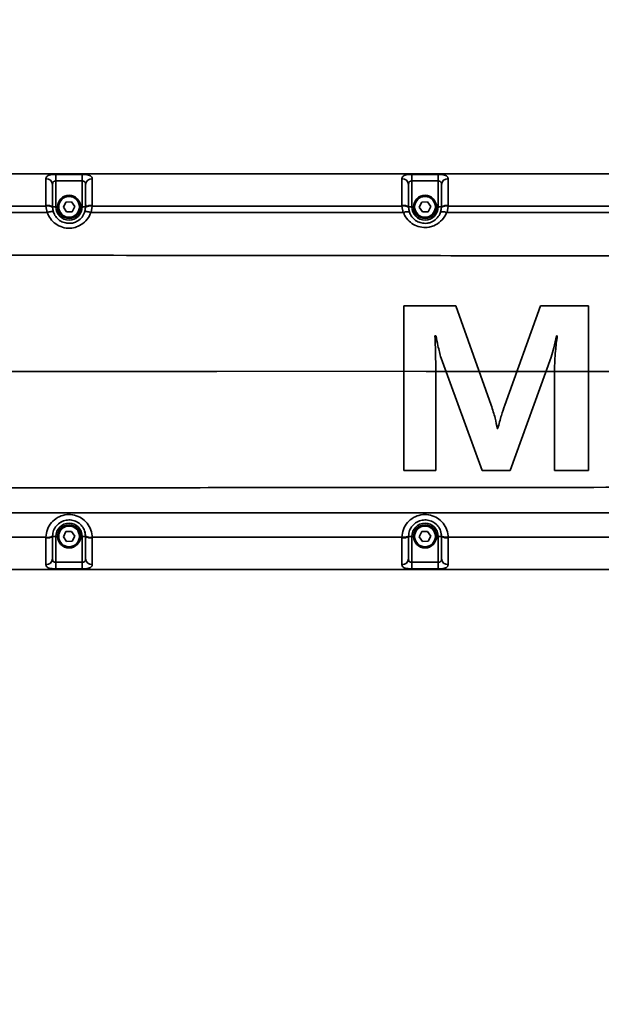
# Model space of a CAD drawing. Header units: millimetres. Extents: x -8713 to 3261, y -18743 to -8704.
# Tile 105 of 156: x -3347 to -3170, y -11415 to -11116. Entities that reach past the tile are written whole.
import ezdxf

# ---------------------------------------------------------------- set-up
doc = ezdxf.new("R2010")
doc.units = ezdxf.units.MM
doc.header["$LTSCALE"] = 10
doc.header["$PDSIZE"] = -1
doc.linetypes.add('CENTER', pattern=[50.8, 31.75, -6.35, 6.35, -6.35])
doc.layers.get('Defpoints').update_dxf_attribs({"true_color": 0x5e5e5e})
doc.layers.add('细实线层', color=7, linetype='Continuous')
doc.dimstyles.new('ISO-25', dxfattribs={"dimscale": 20, "dimtxt": 4, "dimasz": 3.05, "dimexe": 3, "dimexo": 0.625, "dimtad": 1, "dimdec": 0, "dimtxsty": 'Standard', "dimcen": 2.5, "dimclrd": 1, "dimclre": 1, "dimclrt": 4, "dimadec": 1, "dimazin": 2, "dimtfac": 1, "dimtdec": 0, "dimtmove": 0, "dimatfit": 0, "dimfxl": 1, "dimarcsym": 0})

# ---------------------------------------------------------------- blocks, each defined once
blk = doc.blocks.new('*U157')
at = {"color": 0, "linetype": 'CENTER', "transparency": 16777216}
blk.add_line((1087.7, 0), (-452.24, 0), dxfattribs=at)
blk = doc.blocks.new('*D179')
at = {"color": 1, "lineweight": -2, "transparency": 16777216}
for p, q in [((-4112.58, -11271.71), (-4112.58, -10963.58)), ((-2969.38, -11152.6), (-2969.38, -10963.58)), ((-4051.58, -11023.58), (-3030.38, -11023.58))]:
    blk.add_line(p, q, dxfattribs=at)
at = {"color": 1, "lineweight": 20, "transparency": 16777216}
for points in [[(-4051.58, -11013.42), (-4051.58, -11033.75), (-4112.58, -11023.58)], [(-3030.38, -11013.42), (-3030.38, -11033.75), (-2969.38, -11023.58)]]:
    blk.add_solid(points, dxfattribs=at)
at = {"layer": 'Defpoints', "color": 0, "lineweight": 20, "transparency": 16777216}
for p in [(-2969.38, -11023.58), (-2969.38, -11165.1), (-4112.58, -11284.21)]:
    blk.add_point(p, dxfattribs=at)
at = {"color": 4, "transparency": 16777216, "insert": (-3540.98, -10971.08), "char_height": 80, "attachment_point": 5}
blk.add_mtext('1143', dxfattribs=at)
blk = doc.blocks.new('*D167')
at = {"color": 1, "lineweight": -2, "transparency": 16777216}
for p, q in [((-3328.92, -10865.5), (-3456.27, -10738.83)), ((-2624.13, -11223.12), (-2282.64, -11223.12))]:
    blk.add_line(p, q, dxfattribs=at)
blk.add_arc((-2969.38, -11223.12), 626.73, 5.57879, 129.5751, dxfattribs=at)
at = {"color": 1, "lineweight": 20, "transparency": 16777216}
for points in [[(-3361.81, -10747.55), (-3375.51, -10732.53), (-3413.73, -10781.15)], [(-2335.46, -11161.7), (-2355.77, -11162.69), (-2342.64, -11223.12)]]:
    blk.add_solid(points, dxfattribs=at)
at = {"layer": 'Defpoints', "color": 0, "lineweight": 20, "transparency": 16777216}
for p in [(-2526.61, -10779.56), (-3320.06, -10874.32), (-4176.57, -11223.12), (-2969.38, -11223.12), (-2636.63, -11223.12)]:
    blk.add_point(p, dxfattribs=at)
at = {"color": 4, "transparency": 16777216, "insert": (-2710.12, -10594.83), "char_height": 80, "attachment_point": 5, "rotation": 337.5769}
blk.add_mtext('130%%D', dxfattribs=at)
blk = doc.blocks.new('*D168')
at = {"color": 1, "lineweight": -2, "transparency": 16777216}
for p, q in [((-2624.13, -11223.12), (-2362.13, -11223.12)), ((-3337.5, -11596.02), (-3395.99, -11655.27))]:
    blk.add_line(p, q, dxfattribs=at)
blk.add_arc((-2969.38, -11223.12), 547.25, 231.7592, 353.6101, dxfattribs=at)
at = {"color": 1, "lineweight": 20, "transparency": 16777216}
for points in [[(-2435.68, -11283.46), (-2415.38, -11284.6), (-2422.13, -11223.12)], [(-3314.83, -11660.56), (-3301.38, -11645.32), (-3353.84, -11612.57)]]:
    blk.add_solid(points, dxfattribs=at)
at = {"layer": 'Defpoints', "color": 0, "lineweight": 20, "transparency": 16777216}
for p in [(-4176.57, -11223.12), (-2969.38, -11223.12), (-2636.63, -11223.12), (-3328.72, -11587.13), (-2967.03, -11770.37)]:
    blk.add_point(p, dxfattribs=at)
at = {"color": 4, "transparency": 16777216, "insert": (-2778.75, -11679.18), "char_height": 80, "attachment_point": 5, "rotation": 22.6847}
blk.add_mtext('130%%D', dxfattribs=at)
blk = doc.blocks.new('*D169')
at = {"color": 1, "lineweight": -2, "transparency": 16777216}
blk.add_arc((-3969.93, -11223.12), 395.04, 288.8561, 351.1439, dxfattribs=at)
at = {"color": 1, "lineweight": 20, "transparency": 16777216}
for points in [[(-3589.74, -11283.16), (-3569.46, -11284.73), (-3574.89, -11223.12)], [(-3839.72, -11606.81), (-3844.79, -11587.12), (-3901.33, -11612.16)]]:
    blk.add_solid(points, dxfattribs=at)
at = {"layer": 'Defpoints', "color": 0, "lineweight": 20, "transparency": 16777216}
for p in [(-4176.57, -11223.12), (-2636.63, -11223.12), (-3945.16, -11363.6), (-3734.03, -11539.99), (-3746.65, -12489.44)]:
    blk.add_point(p, dxfattribs=at)
at = {"color": 4, "transparency": 16777216, "insert": (-3707.87, -11443.02), "char_height": 80, "attachment_point": 5, "rotation": 50}
blk.add_mtext('80°', dxfattribs=at)

msp = doc.modelspace()

# ---------------------------------------------------------------- linework, layer by layer
at = {"color": 2, "linetype": 'CENTER'}
msp.add_line((-4112.58, -11223.12), (-2969.38, -11223.12), dxfattribs=at)
at = {"color": 4}
msp.add_arc((-4112.58, -12173.12), 1935.77, 290, 188, dxfattribs=at)
at = {"layer": '细实线层', "linetype": 'Continuous', "lineweight": 35}
for p, q in [((-2962.38, -11163.12), (-3449.88, -11163.12)), ((-3449.88, -11163.12), (-3310.38, -11163.12)), ((-3335.88, -11163.3), (-3327.88, -11163.3)), ((-3335.88, -11165.27), (-3335.88, -11163.3)), ((-3327.88, -11165.27), (-3327.88, -11163.3)), ((-2962.38, -11163.12), (-3310.38, -11163.12)), ((-3227.88, -11163.3), (-3219.88, -11163.3)), ((-3227.88, -11165.27), (-3227.88, -11163.3)), ((-3219.88, -11165.27), (-3219.88, -11163.3)), ((-3335.88, -11165.27), (-3335.88, -11173.12)), ((-3327.88, -11165.27), (-3335.88, -11165.27)), ((-3327.88, -11173.12), (-3327.88, -11165.27)), ((-3227.88, -11165.27), (-3227.88, -11173.12)), ((-3219.88, -11165.27), (-3227.88, -11165.27)), ((-3219.88, -11173.12), (-3219.88, -11165.27)), ((-3338.88, -11172.87), (-3432.88, -11172.87)), ((-3338.56, -11174.83), (-3338.88, -11172.87)), ((-3336.93, -11172.58), (-3336.88, -11173.13)), ((-3336.88, -11173.12), (-3336.88, -11173.24)), ((-3335.88, -11173.12), (-3336.88, -11173.12)), ((-3336.88, -11173.24), (-3336.63, -11174.69)), ((-3333.61, -11173.21), (-3332.82, -11171.67)), ((-3332.67, -11174.66), (-3333.61, -11173.21)), ((-3332.82, -11171.67), (-3331.09, -11171.58)), ((-3331.09, -11171.58), (-3330.15, -11173.04)), ((-3330.15, -11173.04), (-3330.94, -11174.58)), ((-3327.88, -11173.12), (-3326.88, -11173.12)), ((-3327.14, -11174.7), (-3326.88, -11173.24)), ((-3326.88, -11173.24), (-3326.88, -11173.12)), ((-3324.88, -11172.87), (-3325.2, -11174.83)), ((-3310.38, -11172.87), (-3324.88, -11172.87)), ((-3230.88, -11172.87), (-3310.38, -11172.87)), ((-3230.56, -11174.83), (-3230.88, -11172.87)), ((-3228.87, -11173.42), (-3228.89, -11173.25)), ((-3228.88, -11173.12), (-3228.88, -11173.24)), ((-3227.88, -11173.12), (-3228.88, -11173.12)), ((-3228.88, -11173.24), (-3228.6, -11174.77)), ((-3225.61, -11173.21), (-3224.82, -11171.67)), ((-3224.67, -11174.66), (-3225.61, -11173.21)), ((-3224.82, -11171.67), (-3223.09, -11171.58)), ((-3223.09, -11171.58), (-3222.15, -11173.04)), ((-3222.15, -11173.04), (-3222.94, -11174.58)), ((-3219.88, -11173.12), (-3218.88, -11173.12)), ((-3219.16, -11174.77), (-3218.88, -11173.24)), ((-3218.88, -11173.24), (-3218.88, -11173.12)), ((-3216.88, -11172.87), (-3217.2, -11174.83)), ((-3122.88, -11172.87), (-3216.88, -11172.87)), ((-3338.5, -11174.82), (-3338.56, -11174.83)), ((-3330.94, -11174.58), (-3332.67, -11174.66)), ((-3325.2, -11174.83), (-3325.27, -11174.82)), ((-3307.33, -11174.83), (-3325.2, -11174.83)), ((-3307.33, -11174.83), (-3301.3, -11174.83)), ((-3230.43, -11174.81), (-3230.56, -11174.83)), ((-3222.94, -11174.58), (-3224.67, -11174.66)), ((-3217.2, -11174.83), (-3217.34, -11174.81)), ((-3182.57, -11174.83), (-3217.2, -11174.83)), ((-3182.57, -11174.83), (-3176.54, -11174.83)), ((-3230.35, -11253.12), (-3230.35, -11203.12)), ((-3230.35, -11203.12), (-3214.5, -11203.12)), ((-3214.5, -11203.12), (-3203.82, -11233.34)), ((-3199.7, -11233.28), (-3188.89, -11203.12)), ((-3188.89, -11203.12), (-3174.26, -11203.12)), ((-3174.26, -11203.12), (-3174.26, -11253.12)), ((-3220.6, -11212.27), (-3220.88, -11212.27)), ((-3183.75, -11212.27), (-3184.01, -11212.27)), ((-3206.57, -11253.12), (-3219.02, -11219.01)), ((-3185.57, -11218.68), (-3198.04, -11253.12)), ((-3184.62, -11253.12), (-3184.62, -11222.82)), ((-3220.6, -11224.87), (-3220.6, -11253.12)), ((-3201.99, -11240.39), (-3201.77, -11240.39)), ((-3220.6, -11253.12), (-3230.35, -11253.12)), ((-3198.04, -11253.12), (-3206.57, -11253.12)), ((-3174.26, -11253.12), (-3184.62, -11253.12)), ((-3333.61, -11273.21), (-3332.82, -11271.67)), ((-3332.82, -11271.67), (-3331.09, -11271.58)), ((-3331.09, -11271.58), (-3330.15, -11273.04)), ((-3225.61, -11273.21), (-3224.82, -11271.67)), ((-3224.82, -11271.67), (-3223.09, -11271.58)), ((-3223.09, -11271.58), (-3222.15, -11273.04)), ((-3424.95, -11273.37), (-3338.88, -11273.37)), ((-3336.81, -11272.31), (-3336.88, -11273.12)), ((-3336.88, -11273.01), (-3336.88, -11273.12)), ((-3335.88, -11273.12), (-3336.88, -11273.12)), ((-3335.88, -11273.12), (-3335.88, -11280.97)), ((-3332.67, -11274.66), (-3333.61, -11273.21)), ((-3330.94, -11274.58), (-3332.67, -11274.66)), ((-3330.15, -11273.04), (-3330.94, -11274.58)), ((-3327.88, -11273.12), (-3326.88, -11273.12)), ((-3327.88, -11280.97), (-3327.88, -11273.12)), ((-3326.88, -11273.12), (-3326.88, -11273.01)), ((-3326.83, -11273.67), (-3326.88, -11273.12)), ((-3324.88, -11273.37), (-3310.38, -11273.37)), ((-3310.38, -11273.37), (-3310.31, -11273.37)), ((-3310.31, -11273.37), (-3300.19, -11273.37)), ((-3300.19, -11273.37), (-3230.88, -11273.37)), ((-3228.87, -11272.83), (-3228.89, -11273)), ((-3228.81, -11272.31), (-3228.88, -11273.12)), ((-3228.88, -11273.01), (-3228.88, -11273.12)), ((-3227.88, -11273.12), (-3228.88, -11273.12)), ((-3227.88, -11273.12), (-3227.88, -11280.97)), ((-3224.67, -11274.66), (-3225.61, -11273.21)), ((-3222.94, -11274.58), (-3224.67, -11274.66)), ((-3222.15, -11273.04), (-3222.94, -11274.58)), ((-3219.88, -11273.12), (-3218.88, -11273.12)), ((-3219.88, -11280.97), (-3219.88, -11273.12)), ((-3218.88, -11273.12), (-3218.88, -11273.01)), ((-3335.88, -11282.95), (-3335.88, -11280.97)), ((-3335.88, -11280.97), (-3327.88, -11280.97)), ((-3327.88, -11282.95), (-3327.88, -11280.97)), ((-3227.88, -11282.95), (-3227.88, -11280.97)), ((-3227.88, -11280.97), (-3219.88, -11280.97)), ((-3219.88, -11282.95), (-3219.88, -11280.97)), ((-3449.88, -11283.12), (-2962.38, -11283.12)), ((-3449.88, -11283.12), (-3310.38, -11283.12)), ((-3327.88, -11282.95), (-3335.88, -11282.95)), ((-3310.38, -11283.12), (-2962.38, -11283.12)), ((-3219.88, -11282.95), (-3227.88, -11282.95))]:
    msp.add_line(p, q, dxfattribs=at)
at = {"layer": '细实线层', "linetype": 'Continuous', "lineweight": 35, "flags": 128}
for points in [[(-3336.88, -11173.12), (-3336.68, -11174.53), (-3336.51, -11175.01)], [(-3327.16, -11174.78), (-3327.08, -11174.53), (-3326.88, -11173.12)], [(-3326.88, -11173.12), (-3326.82, -11172.54), (-3326.82, -11172.53)], [(-3228.88, -11173.12), (-3228.68, -11174.53), (-3228.51, -11175.01)], [(-3219.16, -11174.78), (-3219.08, -11174.53), (-3218.88, -11173.12)], [(-3338.56, -11174.83), (-3382.36, -11174.83), (-3426.05, -11174.83)], [(-3230.56, -11174.83), (-3266.39, -11174.83), (-3301.3, -11174.83)], [(-3122.56, -11174.83), (-3149.95, -11174.83), (-3176.54, -11174.83)], [(-3442.9, -11266.01), (-3414.44, -11266.01), (-3386.08, -11266.01), (-3357.64, -11266.01), (-3328.97, -11266.01), (-3299.88, -11266.01), (-3270.2, -11266.01), (-3239.76, -11266.01), (-3208.4, -11266.01), (-3181.88, -11266.01), (-3154.52, -11266.01), (-3126.23, -11266.01), (-3096.92, -11266.01), (-3066.5, -11266.01), (-3040.22, -11266.01), (-3013.05, -11266.01), (-2984.93, -11266.01), (-2978.51, -11266.01)], [(-3326.88, -11273.12), (-3327.08, -11271.71), (-3327.16, -11271.48)], [(-3218.88, -11273.12), (-3219.08, -11271.71), (-3219.16, -11271.48)], [(-3336.88, -11273.12), (-3336.94, -11273.7), (-3336.94, -11273.71)], [(-3216.88, -11273.37), (-3135.49, -11273.37), (-3122.88, -11273.37)]]:
    msp.add_lwpolyline(points, dxfattribs=at)
at = {"layer": '细实线层', "linetype": 'Continuous', "lineweight": 35}
for centre, radius in [((-3331.88, -11173.12), 3.5), ((-3331.88, -11173.12), 3.15), ((-3223.88, -11173.12), 3.5), ((-3223.88, -11173.12), 3.15), ((-3331.88, -11273.12), 3.5), ((-3331.88, -11273.12), 3.15), ((-3223.88, -11273.12), 3.5), ((-3223.88, -11273.12), 3.15)]:
    msp.add_circle(centre, radius, dxfattribs=at)
for centre, radius, start, end in [((-3338.76, -11166.47), 1.88, 4.207, 93.6646), ((-3325, -11166.47), 1.88, 86.3355, 175.793), ((-3230.76, -11166.47), 1.88, 4.207, 93.6645), ((-3217, -11166.47), 1.88, 86.3355, 175.793), ((-3338.4, -11175.46), 2.79, 56.9536, 99.889), ((-3338.34, -11175.61), 2.79, 58.3593, 101.0971), ((-3331.88, -11173.12), 4, 180, 360), ((-3325.36, -11175.46), 2.79, 80.111, 123.0464), ((-3325.42, -11175.61), 2.79, 78.903, 121.6407), ((-3230.4, -11175.46), 2.79, 56.9536, 99.889), ((-3230.34, -11175.61), 2.79, 58.3593, 101.097), ((-3223.88, -11173.12), 4, 180, 360), ((-3217.36, -11175.46), 2.79, 80.111, 123.0464), ((-3217.42, -11175.61), 2.79, 78.903, 121.6407), ((-3331.88, -11273.12), 4, 360, 180), ((-3223.88, -11273.12), 4, 360, 180), ((-3338.34, -11270.64), 2.79, 258.9021, 301.6398), ((-3338.4, -11270.79), 2.79, 260.111, 303.0466), ((-3325.42, -11270.64), 2.79, 238.3598, 281.0976), ((-3325.36, -11270.79), 2.79, 236.9535, 279.889), ((-3230.4, -11270.79), 2.79, 260.1111, 303.0459), ((-3217.36, -11270.79), 2.79, 236.9541, 279.8888), ((-3338.76, -11279.78), 1.88, 266.3353, 355.7929), ((-3325, -11279.78), 1.88, 184.207, 273.6645), ((-3230.76, -11279.78), 1.88, 266.3357, 355.7934), ((-3217, -11279.78), 1.88, 184.2065, 273.6642)]:
    msp.add_arc(centre, radius, start, end, dxfattribs=at)
for points, knots in [([(-3338.88, -11164.59), (-3338.85, -11164.38), (-3338.79, -11163.98), (-3338.29, -11163.6), (-3337.53, -11163.39), (-3336.67, -11163.31), (-3336.11, -11163.3), (-3335.88, -11163.3)], [0, 0, 0, 0, 0.2447, 0.48373, 0.689156, 0.875746, 1, 1, 1, 1]), ([(-3338.88, -11172.71), (-3338.88, -11171.94), (-3338.88, -11170.36), (-3338.88, -11167.77), (-3338.88, -11165.81), (-3338.88, -11164.87), (-3338.88, -11164.59)], [0, 0, 0, 0, 0.233271, 0.473882, 0.842985, 1, 1, 1, 1]), ([(-3327.88, -11163.3), (-3327.59, -11163.3), (-3327.26, -11163.31), (-3326.62, -11163.35), (-3325.97, -11163.44), (-3325.33, -11163.68), (-3324.94, -11164.06), (-3324.9, -11164.41), (-3324.88, -11164.59)], [0, 0, 0, 0, 0.158624, 0.183747, 0.376039, 0.580707, 0.795252, 1, 1, 1, 1]), ([(-3324.88, -11164.59), (-3324.88, -11165.31), (-3324.88, -11166.39), (-3324.88, -11168.45), (-3324.88, -11170.39), (-3324.88, -11171.87), (-3324.88, -11172.71)], [0, 0, 0, 0, 0.36876, 0.55469, 0.74701, 1, 1, 1, 1]), ([(-3230.88, -11164.59), (-3230.85, -11164.38), (-3230.79, -11163.98), (-3230.29, -11163.6), (-3229.53, -11163.39), (-3228.67, -11163.31), (-3228.11, -11163.3), (-3227.88, -11163.3)], [0, 0, 0, 0, 0.2447001, 0.4837301, 0.6891558, 0.8757458, 1, 1, 1, 1]), ([(-3230.88, -11172.71), (-3230.88, -11171.94), (-3230.88, -11170.36), (-3230.88, -11167.77), (-3230.88, -11165.81), (-3230.88, -11164.87), (-3230.88, -11164.59)], [0, 0, 0, 0, 0.233271, 0.473883, 0.842985, 1, 1, 1, 1]), ([(-3219.88, -11163.3), (-3219.59, -11163.3), (-3219.26, -11163.31), (-3218.62, -11163.35), (-3217.97, -11163.44), (-3217.33, -11163.68), (-3216.94, -11164.06), (-3216.9, -11164.41), (-3216.88, -11164.59)], [0, 0, 0, 0, 0.158624, 0.183747, 0.37604, 0.580707, 0.795252, 1, 1, 1, 1]), ([(-3216.88, -11164.59), (-3216.88, -11165.31), (-3216.88, -11166.39), (-3216.88, -11168.45), (-3216.88, -11170.39), (-3216.88, -11171.87), (-3216.88, -11172.71)], [0, 0, 0, 0, 0.3687592, 0.5546892, 0.7470088, 1, 1, 1, 1]), ([(-3335.88, -11165.27), (-3335.96, -11165.28), (-3336.14, -11165.28), (-3336.42, -11165.35), (-3336.58, -11165.45), (-3336.74, -11165.61), (-3336.86, -11165.87), (-3336.87, -11166.17), (-3336.88, -11166.33)], [0, 0, 0, 0, 0.112914, 0.280458, 0.449971, 0.467403, 0.708543, 1, 1, 1, 1]), ([(-3336.88, -11166.33), (-3336.88, -11166.56), (-3336.88, -11167.34), (-3336.88, -11168.94), (-3336.88, -11171.11), (-3336.88, -11172.44), (-3336.88, -11173.12)], [0, 0, 0, 0, 0.155821, 0.518754, 0.753972, 1, 1, 1, 1]), ([(-3326.88, -11166.33), (-3326.89, -11166.19), (-3326.9, -11165.93), (-3327.02, -11165.6), (-3327.24, -11165.39), (-3327.54, -11165.29), (-3327.77, -11165.28), (-3327.88, -11165.27)], [0, 0, 0, 0, 0.247237, 0.471409, 0.661308, 0.833608, 1, 1, 1, 1]), ([(-3326.88, -11173.12), (-3326.88, -11172.38), (-3326.88, -11170.63), (-3326.88, -11168.11), (-3326.88, -11166.92), (-3326.88, -11166.33)], [0, 0, 0, 0, 0.267288, 0.634227, 1, 1, 1, 1]), ([(-3227.88, -11165.27), (-3227.96, -11165.28), (-3228.14, -11165.28), (-3228.42, -11165.35), (-3228.58, -11165.45), (-3228.74, -11165.61), (-3228.86, -11165.87), (-3228.87, -11166.17), (-3228.88, -11166.33)], [0, 0, 0, 0, 0.112914, 0.280458, 0.449971, 0.467403, 0.708543, 1, 1, 1, 1]), ([(-3228.88, -11166.33), (-3228.88, -11166.56), (-3228.88, -11167.34), (-3228.88, -11168.94), (-3228.88, -11171.11), (-3228.88, -11172.44), (-3228.88, -11173.12)], [0, 0, 0, 0, 0.155821, 0.518753, 0.753972, 1, 1, 1, 1]), ([(-3218.88, -11166.33), (-3218.89, -11166.19), (-3218.9, -11165.93), (-3219.02, -11165.6), (-3219.24, -11165.39), (-3219.54, -11165.29), (-3219.77, -11165.28), (-3219.88, -11165.27)], [0, 0, 0, 0, 0.247236, 0.471409, 0.661308, 0.833608, 1, 1, 1, 1]), ([(-3218.88, -11173.12), (-3218.88, -11172.38), (-3218.88, -11170.63), (-3218.88, -11168.11), (-3218.88, -11166.92), (-3218.88, -11166.33)], [0, 0, 0, 0, 0.267289, 0.634227, 1, 1, 1, 1]), ([(-3338.88, -11172.87), (-3338.88, -11172.87), (-3338.88, -11172.82), (-3338.88, -11172.77), (-3338.88, -11172.71)], [0, 0, 0, 0, 0.0003686, 1, 1, 1, 1]), ([(-3324.88, -11172.71), (-3324.88, -11172.77), (-3324.88, -11172.82), (-3324.88, -11172.87), (-3324.88, -11172.87)], [0, 0, 0, 0, 0.999631, 1, 1, 1, 1]), ([(-3230.88, -11172.87), (-3230.88, -11172.87), (-3230.88, -11172.82), (-3230.88, -11172.77), (-3230.88, -11172.71)], [0, 0, 0, 0, 0.000369, 1, 1, 1, 1]), ([(-3216.88, -11172.71), (-3216.88, -11172.77), (-3216.88, -11172.82), (-3216.88, -11172.87), (-3216.88, -11172.87)], [0, 0, 0, 0, 0.999631, 1, 1, 1, 1]), ([(-3338.5, -11174.82), (-3338.29, -11174.76), (-3337.86, -11174.64), (-3337.3, -11174.55), (-3336.87, -11174.54), (-3336.68, -11174.61), (-3336.64, -11174.67), (-3336.63, -11174.69), (-3336.63, -11174.69)], [0, 0, 0, 0, 0.227306, 0.45461, 0.681976, 0.909597, 0.990849, 1, 1, 1, 1]), ([(-3338.5, -11174.83), (-3338.5, -11174.83), (-3338.5, -11174.83), (-3338.5, -11174.83), (-3338.5, -11174.82)], [0, 0, 0, 0, 0.006755, 1, 1, 1, 1]), ([(-3325.27, -11174.83), (-3325.27, -11174.83), (-3325.32, -11174.97), (-3325.67, -11175.88), (-3326.65, -11177.42), (-3328.5, -11178.83), (-3330.6, -11179.58), (-3332.79, -11179.67), (-3335.01, -11179), (-3336.9, -11177.65), (-3337.99, -11176.13), (-3338.4, -11175.13), (-3338.5, -11174.83), (-3338.5, -11174.83)], [0, 0, 0, 0, 0.000003, 0.025993, 0.173204, 0.313525, 0.420544, 0.549804, 0.678973, 0.809422, 0.943786, 0.999997, 1, 1, 1, 1]), ([(-3336.63, -11174.69), (-3336.54, -11174.92), (-3336.27, -11175.65), (-3335.46, -11176.74), (-3334.11, -11177.7), (-3332.52, -11178.17), (-3330.96, -11178.11), (-3329.46, -11177.59), (-3328.14, -11176.59), (-3327.42, -11175.49), (-3327.18, -11174.82), (-3327.14, -11174.7)], [0, 0, 0, 0, 0.061752, 0.195635, 0.324627, 0.451485, 0.577959, 0.682766, 0.820979, 0.9675, 1, 1, 1, 1]), ([(-3325.27, -11174.82), (-3325.48, -11174.76), (-3325.91, -11174.64), (-3326.47, -11174.56), (-3326.9, -11174.55), (-3327.09, -11174.62), (-3327.13, -11174.68), (-3327.14, -11174.7), (-3327.14, -11174.7)], [0, 0, 0, 0, 0.228016, 0.456029, 0.684131, 0.912585, 0.9915, 1, 1, 1, 1]), ([(-3325.27, -11174.82), (-3325.27, -11174.83), (-3325.27, -11174.83), (-3325.27, -11174.83), (-3325.27, -11174.83)], [0, 0, 0, 0, 0.994293, 1, 1, 1, 1]), ([(-3230.43, -11174.81), (-3230.22, -11174.76), (-3229.8, -11174.64), (-3229.24, -11174.57), (-3228.83, -11174.59), (-3228.65, -11174.68), (-3228.61, -11174.75), (-3228.61, -11174.76), (-3228.6, -11174.77)], [0, 0, 0, 0, 0.232284, 0.464557, 0.697219, 0.93121, 0.99358, 1, 1, 1, 1]), ([(-3230.43, -11174.83), (-3230.43, -11174.83), (-3230.43, -11174.83), (-3230.43, -11174.82), (-3230.43, -11174.81)], [0, 0, 0, 0, 0.002836, 1, 1, 1, 1]), ([(-3217.34, -11174.83), (-3217.34, -11174.83), (-3217.42, -11175.02), (-3217.84, -11176), (-3218.97, -11177.56), (-3220.87, -11178.79), (-3222.86, -11179.38), (-3224.86, -11179.43), (-3227, -11178.78), (-3228.83, -11177.49), (-3229.9, -11176.06), (-3230.32, -11175.11), (-3230.43, -11174.83), (-3230.43, -11174.83)], [0, 0, 0, 0, 0.000003, 0.037764, 0.196487, 0.342866, 0.428323, 0.554666, 0.680919, 0.809284, 0.94506, 0.999997, 1, 1, 1, 1]), ([(-3228.6, -11174.77), (-3228.51, -11175), (-3228.22, -11175.72), (-3227.42, -11176.77), (-3226.11, -11177.69), (-3224.58, -11178.16), (-3223.14, -11178.13), (-3221.71, -11177.71), (-3220.36, -11176.82), (-3219.52, -11175.69), (-3219.23, -11174.95), (-3219.16, -11174.77)], [0, 0, 0, 0, 0.067397, 0.201975, 0.326984, 0.448045, 0.568348, 0.65004, 0.791818, 0.949069, 1, 1, 1, 1]), ([(-3217.34, -11174.81), (-3217.55, -11174.75), (-3217.97, -11174.64), (-3218.53, -11174.57), (-3218.94, -11174.59), (-3219.11, -11174.68), (-3219.15, -11174.75), (-3219.16, -11174.77), (-3219.16, -11174.77)], [0, 0, 0, 0, 0.232725, 0.465437, 0.698586, 0.93321, 0.993712, 1, 1, 1, 1]), ([(-3217.34, -11174.81), (-3217.34, -11174.82), (-3217.34, -11174.83), (-3217.34, -11174.83), (-3217.34, -11174.83)], [0, 0, 0, 0, 0.997316, 1, 1, 1, 1]), ([(-3051.79, -11187.98), (-3084.85, -11187.98), (-3150.98, -11187.98), (-3238.52, -11187.92), (-3314.41, -11187.83), (-3378.65, -11187.76), (-3421.49, -11187.78), (-3442.9, -11187.8)], [0, 0, 0, 0, 0.253594, 0.507199, 0.671472, 0.835742, 1, 1, 1, 1]), ([(-3220.88, -11212.27), (-3220.79, -11214.62), (-3220.63, -11218.82), (-3220.61, -11223.03), (-3220.6, -11224.87)], [0, 0, 0, 0, 0.559993, 1, 1, 1, 1]), ([(-3219.02, -11219.01), (-3219.35, -11217.76), (-3219.93, -11215.52), (-3220.39, -11213.26), (-3220.6, -11212.27)], [0, 0, 0, 0, 0.559878, 1, 1, 1, 1]), ([(-3184.01, -11212.27), (-3184.26, -11213.48), (-3184.69, -11215.64), (-3185.31, -11217.75), (-3185.57, -11218.68)], [0, 0, 0, 0, 0.560103, 1, 1, 1, 1]), ([(-3184.62, -11222.82), (-3184.55, -11220.84), (-3184.41, -11217.31), (-3183.96, -11213.81), (-3183.75, -11212.27)], [0, 0, 0, 0, 0.559924, 1, 1, 1, 1]), ([(-3201.77, -11240.39), (-3201.43, -11239.04), (-3200.82, -11236.65), (-3200.05, -11234.31), (-3199.7, -11233.28)], [0, 0, 0, 0, 0.560021, 1, 1, 1, 1]), ([(-3203.82, -11233.34), (-3203.39, -11234.64), (-3202.61, -11236.94), (-3202.18, -11239.33), (-3201.99, -11240.39)], [0, 0, 0, 0, 0.560017, 1, 1, 1, 1]), ([(-3442.9, -11258.38), (-3417.37, -11258.39), (-3366.31, -11258.42), (-3289.72, -11258.32), (-3199.43, -11258.23), (-3095.44, -11258.19), (-3016.97, -11258.21), (-2977.73, -11258.23)], [0, 0, 0, 0, 0.1646423, 0.329298, 0.4939532, 0.7469811, 1, 1, 1, 1]), ([(-3338.88, -11273.37), (-3338.78, -11272.57), (-3338.59, -11270.97), (-3337.3, -11268.86), (-3335.45, -11267.3), (-3333.19, -11266.46), (-3330.81, -11266.43), (-3328.57, -11267.17), (-3326.69, -11268.61), (-3325.38, -11270.59), (-3324.93, -11272.29), (-3324.89, -11273.22), (-3324.88, -11273.37)], [0, 0, 0, 0, 0.1118969, 0.2236579, 0.3337733, 0.4416823, 0.5480683, 0.6539902, 0.7605389, 0.8686207, 0.9787499, 1, 1, 1, 1]), ([(-3326.88, -11273.01), (-3326.89, -11272.9), (-3326.92, -11272.24), (-3327.23, -11271.04), (-3328.17, -11269.64), (-3329.51, -11268.62), (-3331.12, -11268.09), (-3332.82, -11268.11), (-3334.43, -11268.71), (-3335.76, -11269.82), (-3336.67, -11271.31), (-3336.81, -11272.44), (-3336.88, -11273.01)], [0, 0, 0, 0, 0.021392, 0.132081, 0.240325, 0.346675, 0.452164, 0.558037, 0.665522, 0.775475, 0.887471, 1, 1, 1, 1]), ([(-3230.88, -11273.37), (-3230.78, -11272.57), (-3230.59, -11270.97), (-3229.3, -11268.86), (-3227.45, -11267.3), (-3225.19, -11266.46), (-3222.81, -11266.43), (-3220.57, -11267.17), (-3218.69, -11268.61), (-3217.38, -11270.59), (-3216.93, -11272.29), (-3216.89, -11273.22), (-3216.88, -11273.37)], [0, 0, 0, 0, 0.111895, 0.223655, 0.333769, 0.441676, 0.548061, 0.653981, 0.760528, 0.868608, 0.978736, 1, 1, 1, 1]), ([(-3218.88, -11273.01), (-3218.89, -11272.9), (-3218.92, -11272.24), (-3219.23, -11271.04), (-3220.17, -11269.64), (-3221.51, -11268.62), (-3223.12, -11268.09), (-3224.82, -11268.11), (-3226.43, -11268.71), (-3227.76, -11269.82), (-3228.67, -11271.31), (-3228.81, -11272.44), (-3228.88, -11273.01)], [0, 0, 0, 0, 0.021415, 0.132099, 0.24034, 0.346687, 0.452172, 0.558043, 0.665524, 0.775474, 0.887467, 1, 1, 1, 1]), ([(-3338.88, -11273.53), (-3338.88, -11273.48), (-3338.88, -11273.43), (-3338.88, -11273.37), (-3338.88, -11273.37)], [0, 0, 0, 0, 0.999632, 1, 1, 1, 1]), ([(-3338.88, -11281.66), (-3338.88, -11280.94), (-3338.88, -11279.86), (-3338.88, -11277.79), (-3338.88, -11275.86), (-3338.88, -11274.38), (-3338.88, -11273.53)], [0, 0, 0, 0, 0.368768, 0.554702, 0.747026, 1, 1, 1, 1]), ([(-3336.88, -11273.12), (-3336.88, -11273.86), (-3336.88, -11275.62), (-3336.88, -11278.14), (-3336.88, -11279.32), (-3336.88, -11279.92)], [0, 0, 0, 0, 0.267271, 0.634218, 1, 1, 1, 1]), ([(-3326.88, -11279.92), (-3326.88, -11279.68), (-3326.88, -11278.91), (-3326.88, -11277.3), (-3326.88, -11275.14), (-3326.88, -11273.81), (-3326.88, -11273.12)], [0, 0, 0, 0, 0.155872, 0.518803, 0.753999, 1, 1, 1, 1]), ([(-3324.88, -11273.37), (-3324.88, -11273.37), (-3324.88, -11273.43), (-3324.88, -11273.48), (-3324.88, -11273.53)], [0, 0, 0, 0, 0.000368, 1, 1, 1, 1]), ([(-3324.88, -11273.53), (-3324.88, -11274.31), (-3324.88, -11275.88), (-3324.88, -11278.47), (-3324.88, -11280.43), (-3324.88, -11281.38), (-3324.88, -11281.66)], [0, 0, 0, 0, 0.233247, 0.473832, 0.842934, 1, 1, 1, 1]), ([(-3230.88, -11273.53), (-3230.88, -11273.48), (-3230.88, -11273.43), (-3230.88, -11273.37), (-3230.88, -11273.37)], [0, 0, 0, 0, 0.999631, 1, 1, 1, 1]), ([(-3230.88, -11281.66), (-3230.88, -11280.94), (-3230.88, -11279.86), (-3230.88, -11277.79), (-3230.88, -11275.86), (-3230.88, -11274.38), (-3230.88, -11273.53)], [0, 0, 0, 0, 0.368739, 0.554659, 0.746968, 1, 1, 1, 1]), ([(-3228.88, -11273.12), (-3228.88, -11273.86), (-3228.88, -11275.62), (-3228.88, -11278.14), (-3228.88, -11279.32), (-3228.88, -11279.92)], [0, 0, 0, 0, 0.267334, 0.63425, 1, 1, 1, 1]), ([(-3218.88, -11279.92), (-3218.88, -11279.68), (-3218.88, -11278.91), (-3218.88, -11277.3), (-3218.88, -11275.14), (-3218.88, -11273.81), (-3218.88, -11273.12)], [0, 0, 0, 0, 0.15587, 0.51877, 0.753981, 1, 1, 1, 1]), ([(-3216.88, -11273.37), (-3216.88, -11273.37), (-3216.88, -11273.43), (-3216.88, -11273.48), (-3216.88, -11273.53)], [0, 0, 0, 0, 0.000369, 1, 1, 1, 1]), ([(-3216.88, -11273.53), (-3216.88, -11274.31), (-3216.88, -11275.89), (-3216.88, -11278.47), (-3216.88, -11280.43), (-3216.88, -11281.38), (-3216.88, -11281.66)], [0, 0, 0, 0, 0.233261, 0.473861, 0.842935, 1, 1, 1, 1]), ([(-3336.88, -11279.92), (-3336.87, -11280.08), (-3336.86, -11280.38), (-3336.71, -11280.7), (-3336.52, -11280.84), (-3336.34, -11280.92), (-3336.14, -11280.97), (-3335.96, -11280.97), (-3335.88, -11280.97)], [0, 0, 0, 0, 0.291375, 0.532447, 0.685444, 0.719623, 0.887119, 1, 1, 1, 1]), ([(-3327.88, -11280.97), (-3327.77, -11280.97), (-3327.54, -11280.96), (-3327.24, -11280.86), (-3327.02, -11280.65), (-3326.9, -11280.32), (-3326.89, -11280.06), (-3326.88, -11279.92)], [0, 0, 0, 0, 0.166392, 0.338692, 0.528591, 0.752763, 1, 1, 1, 1]), ([(-3228.88, -11279.92), (-3228.87, -11280.08), (-3228.86, -11280.38), (-3228.71, -11280.7), (-3228.52, -11280.84), (-3228.34, -11280.92), (-3228.14, -11280.97), (-3227.96, -11280.97), (-3227.88, -11280.97)], [0, 0, 0, 0, 0.291368, 0.532435, 0.685436, 0.719612, 0.887113, 1, 1, 1, 1]), ([(-3219.88, -11280.97), (-3219.77, -11280.97), (-3219.54, -11280.96), (-3219.24, -11280.86), (-3219.02, -11280.65), (-3218.9, -11280.32), (-3218.89, -11280.06), (-3218.88, -11279.92)], [0, 0, 0, 0, 0.166396, 0.3387, 0.528601, 0.752774, 1, 1, 1, 1]), ([(-3335.88, -11282.95), (-3336.11, -11282.94), (-3336.67, -11282.94), (-3337.53, -11282.86), (-3338.29, -11282.65), (-3338.79, -11282.27), (-3338.85, -11281.86), (-3338.88, -11281.66)], [0, 0, 0, 0, 0.124254, 0.310843, 0.516269, 0.755299, 1, 1, 1, 1]), ([(-3324.88, -11281.66), (-3324.9, -11281.83), (-3324.94, -11282.19), (-3325.33, -11282.57), (-3325.98, -11282.81), (-3326.82, -11282.92), (-3327.49, -11282.95), (-3327.83, -11282.95), (-3327.88, -11282.95)], [0, 0, 0, 0, 0.2047322, 0.4192595, 0.6239107, 0.8161879, 0.9702224, 1, 1, 1, 1]), ([(-3227.88, -11282.95), (-3228.11, -11282.94), (-3228.67, -11282.94), (-3229.53, -11282.86), (-3230.29, -11282.65), (-3230.79, -11282.27), (-3230.85, -11281.86), (-3230.88, -11281.66)], [0, 0, 0, 0, 0.124258, 0.310849, 0.516275, 0.755302, 1, 1, 1, 1]), ([(-3216.88, -11281.66), (-3216.9, -11281.83), (-3216.94, -11282.19), (-3217.33, -11282.57), (-3217.98, -11282.81), (-3218.82, -11282.92), (-3219.49, -11282.95), (-3219.83, -11282.95), (-3219.88, -11282.95)], [0, 0, 0, 0, 0.204726, 0.419255, 0.623908, 0.816186, 0.970224, 1, 1, 1, 1])]:
    msp.add_open_spline(points, degree=3, knots=knots, dxfattribs=at)
for points in [[(-3228.88, -11273.01), (-3228.91, -11273.06), (-3228.97, -11273.17), (-3229.44, -11273.29), (-3230.1, -11273.37), (-3230.62, -11273.37), (-3230.88, -11273.37)], [(-3218.88, -11273.01), (-3218.85, -11273.06), (-3218.79, -11273.17), (-3218.33, -11273.29), (-3217.67, -11273.37), (-3217.14, -11273.37), (-3216.88, -11273.37)]]:
    msp.add_open_spline(points, degree=3, dxfattribs=at)

# ---------------------------------------------------------------- block references
at = {"color": 1, "linetype": 'CENTER'}
msp.add_blockref('*U157', (-3724.33, -11223.12), dxfattribs=at)

# ---------------------------------------------------------------- dimensions: what is measured, and where the dimension line sits
for base, line1, line2, picture, middle in [((-2526.61, -10779.56), ((-2969.38, -11223.12), (-3320.06, -10874.32)), ((-2636.63, -11223.12), (-4176.57, -11223.12)), '*D167', (-2710.12, -10594.83)), ((-2967.03, -11770.37), ((-2636.63, -11223.12), (-4176.57, -11223.12)), ((-2969.38, -11223.12), (-3328.72, -11587.13)), '*D168', (-2778.75, -11679.18))]:
    dim = msp.add_angular_dim_2l(base=base, line1=line1, line2=line2, text='130%%D', dimstyle='ISO-25')
    dim.commit()
    dim.dimension.update_dxf_attribs({"geometry": picture, "text_midpoint": middle})
dim = msp.add_linear_dim(base=(-2969.38, -11023.58), p1=(-4112.58, -11284.21), p2=(-2969.38, -11165.1), dimstyle='ISO-25')
dim.commit()
dim.dimension.update_dxf_attribs({"geometry": '*D179', "text_midpoint": (-3540.98, -10971.08)})
dim = msp.add_angular_dim_2l(base=(-3734.03, -11539.99), line1=((-3945.16, -11363.6), (-3746.65, -12489.44)), line2=((-2636.63, -11223.12), (-4176.57, -11223.12)), dimstyle='ISO-25')
dim.commit()
dim.dimension.update_dxf_attribs({"geometry": '*D169', "text_midpoint": (-3707.87, -11443.02)})

doc.saveas('drawing.dxf')
